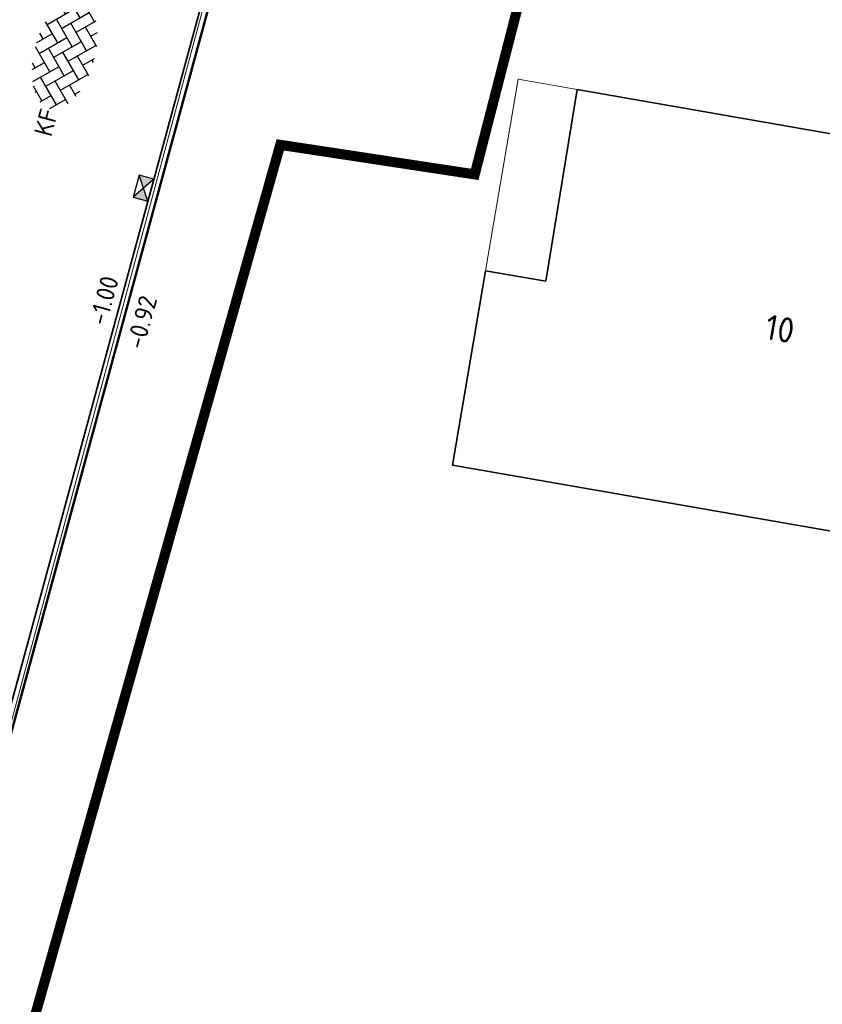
# Model space of a CAD drawing. Header units: metres. Extents: x 2514 to 227642, y 1683 to 852646.
# Tile 64 of 256: x 113634 to 113650, y 426372 to 426391. Entities that reach past the tile are written whole.
import ezdxf
from ezdxf.enums import TextEntityAlignment as Align
from ezdxf.lldxf.tags import DXFTag

# ---------------------------------------------------------------- set-up
doc = ezdxf.new("R2010")
doc.units = ezdxf.units.M
doc.linetypes.add('XX-CENTER', pattern=[8, 5, -1, 1, -1])
for name, color, linetype, lineweight in [('B-WE-KG-GRENS_PERCEEL-GV', 252, 'KG-PERCEEL', 18), ('B-WE-OG-BEBOUWING-GV', 4, 'Continuous', 35), ('B-WE-OG-BEBOUWING_HUISNUMMER-T25-200', 7, 'Continuous', 25), ('B-WE-OG-BEBOUWING_OVERBOUWING-GV', 4, 'Continuous', 18), ('N-WE-KG-WERKGRENS-G', 7, 'XX-CENTER', 35), ('N-WE-RI-HWA_KOLK-S', 150, 'Continuous', 25), ('N-WE-VH-KANTOPSLUITING_ACHTERKANTBAND-G', 1, 'Continuous', 50), ('N-WE-VH-KANTOPSLUITING_GELEIDEBAND-G', 2, 'Continuous', 35), ('N-WE-VH-NAP-T18', 1, 'Continuous', 18), ('N-WE-VH-VERHARDING_BETONSTRAATSTEEN-S', 1, 'Continuous', 25)]:
    doc.layers.add(name, color=color, linetype=linetype, lineweight=lineweight)
doc.styles.add('ISO', font='NLCS-ISO.ttf')
doc.styles.add('NLCS-ISO', font='NLCS-ISO.ttf', dxfattribs={"height": 1.8})
doc.styles.add('NLCS-ISO-M200-T25', font='NLCS-ISO.ttf', dxfattribs={"height": 0.5})
doc.styles.get("Standard").update_dxf_attribs({"font": 'romans'})
tags = doc.linetypes.add('KG-PERCEEL', pattern='A,5.5,-2,["P",Standard,S=1.8,R=0,X=-0.5,Y=-0.9],-2,5.5,-2,[5,NLCS.SHX,S=0.75,R=0,X=0,Y=0],-2', length=19).pattern_tags.tags
tags[6] = DXFTag(74, 10)

# ---------------------------------------------------------------- blocks, each defined once
blk = doc.blocks.new('SVH-BSS_KEIFORMAAT_KEPER-SO')
at = {"ltscale": 0.1}
for p, q in [((-3.597, 2.112), (-1.485, 0)), ((-2.477, 2.477), (-1.485, 1.485)), ((-2.227, 0.742), (-0.213, 2.757)), ((-2.227, 2.227), (-1.846, 2.609)), ((-0.742, 2.227), (1.485, 0)), ((0.216, 2.754), (1.485, 1.485)), ((0.742, 2.227), (1.197, 2.682)), ((0.742, 0.742), (2.446, 2.446)), ((2.227, 2.227), (4.455, 0)), ((-5.197, 0.742), (-4.026, 1.914)), ((-5.197, -0.742), (-2.97, 1.485)), ((-4.565, 1.595), (-4.455, 1.485)), ((-2.227, -0.742), (0, 1.485)), ((0.742, -0.742), (2.97, 1.485)), ((3.712, 0.742), (4.502, 1.532)), ((4.221, 1.719), (4.455, 1.485)), ((-5.336, 0.881), (-4.455, 0)), ((-4.812, -1.842), (-2.97, 0)), ((-3.712, 0.742), (-1.485, -1.485)), ((-2.227, -2.227), (0, 0)), ((-0.742, 0.742), (1.485, -1.485)), ((0.742, -2.227), (2.97, 0)), ((2.227, 0.742), (4.455, -1.485)), ((3.712, -0.742), (5.247, 0.792)), ((5.197, 0.742), (5.392, 0.548)), ((-5.735, -0.205), (-4.455, -1.485)), ((-3.712, -0.742), (-1.485, -2.97)), ((-0.742, -0.742), (1.485, -2.97)), ((2.227, -0.742), (3.844, -2.359)), ((3.712, -2.227), (5.574, -0.365)), ((5.197, -0.742), (5.405, -0.951)), ((-3.894, -2.409), (-2.97, -1.485)), ((-1.594, -3.079), (0, -1.485)), ((1.365, -3.09), (2.97, -1.485)), ((-3.712, -2.227), (-3.271, -2.669)), ((-0.742, -2.227), (0.214, -3.184)), ((2.227, -2.227), (2.781, -2.781)), ((-0.217, -3.187), (0, -2.97))]:
    blk.add_line(p, q, dxfattribs=at)
at = {"style": 'NLCS-ISO'}
blk.add_attdef('FORMAAT', text='', height=1.8, dxfattribs=at).set_placement((-5.835, -0.215), align=Align.MIDDLE_RIGHT)
blk.add_attdef('KLEUR', text='', height=1.8, dxfattribs=at).set_placement((5.825, -0.215), align=Align.MIDDLE_LEFT)
at = {"style": 'NLCS-ISO', "flags": 1}
blk.add_attdef('FUNCTIE', text='', height=1.8, dxfattribs=at).set_placement((0.116, -3.585), align=Align.MIDDLE_CENTER)
blk = doc.blocks.new('N-SRI-KOLK_STRAAT_450X300-SO')
h = blk.add_hatch(color=256)
h.dxf.hatch_style = 1
h.paths.add_polyline_path([(0, 0.75), (-1.125, 1.5), (-1.125, 0)])
h.paths.add_polyline_path([(1.125, 1.5), (0, 0.75), (1.125, 0)])
for p, q in [((-1.125, 0), (1.125, 1.5)), ((1.125, 0), (-1.125, 1.5))]:
    blk.add_line(p, q)
at = {"flags": 128}
blk.add_lwpolyline([(-1.125, 0), (1.125, 0), (1.125, 1.5), (-1.125, 1.5)], close=True, dxfattribs=at)

msp = doc.modelspace()

# ---------------------------------------------------------------- linework, layer by layer
at = {"layer": 'B-WE-KG-GRENS_PERCEEL-GV', "ltscale": 0.2}
msp.add_lwpolyline([(113639.628, 426394.814), (113638.829, 426394.099), (113638.433, 426393.723), (113637.75, 426391.928), (113631.603, 426369.059), (113650.828, 426363.841), (113653.649, 426380.612), (113656.492, 426380.108), (113658.574, 426391.536)], close=True, dxfattribs=at)
at = {"layer": 'B-WE-OG-BEBOUWING-GV'}
msp.add_lwpolyline([(113654.994, 426387.943), (113644.982, 426389.693), (113644.362, 426385.899), (113643.169, 426386.102), (113642.516, 426382.259), (113654.096, 426380.235), (113654.142, 426380.525), (113656.492, 426380.108), (113657.558, 426385.959), (113654.732, 426386.456)], close=True, dxfattribs=at)
at = {"layer": 'B-WE-OG-BEBOUWING_OVERBOUWING-GV'}
msp.add_lwpolyline([(113644.982, 426389.693), (113643.814, 426389.897), (113643.169, 426386.102), (113644.362, 426385.899)], close=True, dxfattribs=at)
at = {"layer": 'N-WE-KG-WERKGRENS-G', "ltscale": 0.5, "const_width": 0.2, "flags": 128}
msp.add_lwpolyline([(113644.37, 426393.515), (113677.311, 426387.81), (113654.836, 426305.024, 0.490671), (113660.567, 426297.441), (113723.502, 426286.064, -0.464347), (113727.554, 426279.029), (113715.781, 426246.949, -0.428326), (113710.445, 426244.632), (113609.459, 426261.846, -0.401424), (113605.096, 426267.725), (113639.109, 426388.598), (113642.957, 426388.013)], format="xyb", close=True, dxfattribs=at)
at = {"layer": 'N-WE-VH-KANTOPSLUITING_ACHTERKANTBAND-G', "ltscale": 0.2}
msp.add_line((113638.611, 426394.716), (113604.282, 426268.458), dxfattribs=at)
at = {"layer": 'N-WE-VH-KANTOPSLUITING_GELEIDEBAND-G', "ltscale": 0.2}
msp.add_line((113638.467, 426394.755), (113604.138, 426268.497), dxfattribs=at)

# ---------------------------------------------------------------- block references
at = {"layer": 'N-WE-RI-HWA_KOLK-S', "ltscale": 0.2, "xscale": 0.2, "yscale": 0.2, "zscale": 0.2, "rotation": 74.7893012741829}
msp.add_blockref('N-SRI-KOLK_STRAAT_450X300-SO', (113636.549, 426387.701), dxfattribs=at)
at = {"layer": 'N-WE-VH-VERHARDING_BETONSTRAATSTEEN-S', "xscale": 0.2, "yscale": 0.2, "zscale": 0.2, "rotation": 74.75281579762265}
msp.add_blockref('SVH-BSS_KEIFORMAAT_KEPER-SO', (113634.81, 426390.435), dxfattribs=at).add_auto_attribs({'FORMAAT': 'KF', 'KLEUR': 'RD-Z'})

# ---------------------------------------------------------------- texts
at = {"layer": 'B-WE-OG-BEBOUWING_HUISNUMMER-T25-200', "style": 'NLCS-ISO-M200-T25'}
msp.add_text('10', height=0.5, rotation=350, dxfattribs=at).set_placement((113648.996, 426384.955), align=Align.MIDDLE)
at = {"layer": 'N-WE-VH-NAP-T18', "style": 'ISO'}
for s, p in [('-1.00', (113635.663, 426384.996)), ('-0.92', (113636.402, 426384.528))]:
    msp.add_text(s, height=0.36, rotation=74.7893, dxfattribs=at).set_placement(p)

doc.saveas('drawing.dxf')
